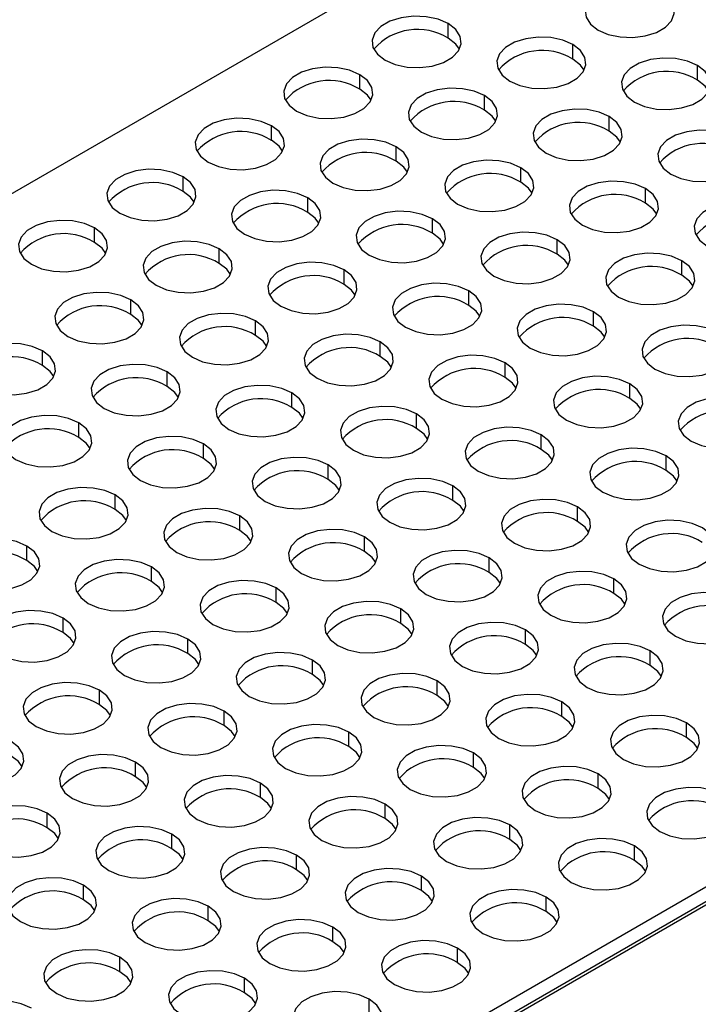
# Model space of a CAD drawing. Header units: millimetres. Extents: x 0 to 489, y 0 to 378.
# Tile 9 of 12: x 408 to 434, y 301 to 340. Entities that reach past the tile are written whole.
import ezdxf

# ---------------------------------------------------------------- set-up
doc = ezdxf.new("R2010")
doc.units = ezdxf.units.MM
doc.header["$LTSCALE"] = 1.75

msp = doc.modelspace()

# ---------------------------------------------------------------- linework, layer by layer
for p, q in [((356.033, 303.336), (433.682, 348.162)), ((424.339, 338.982), (424.339, 339.554)), ((429.227, 338.16), (429.227, 338.732)), ((420.874, 336.982), (420.874, 337.553)), ((434.115, 337.339), (434.115, 337.911)), ((425.762, 336.16), (425.762, 336.732)), ((430.65, 335.339), (430.65, 335.91)), ((417.41, 334.982), (417.41, 335.553)), ((422.297, 334.16), (422.297, 334.732)), ((427.185, 333.339), (427.185, 333.91)), ((413.945, 332.981), (413.945, 333.553)), ((432.073, 332.517), (432.073, 333.089)), ((418.833, 332.16), (418.833, 332.731)), ((423.721, 331.338), (423.721, 331.91)), ((410.48, 330.981), (410.48, 331.553)), ((428.608, 330.517), (428.608, 331.088)), ((415.368, 330.16), (415.368, 330.731)), ((433.496, 329.695), (433.496, 330.267)), ((420.256, 329.338), (420.256, 329.91)), ((425.144, 328.517), (425.144, 329.088)), ((411.903, 328.159), (411.903, 328.731)), ((416.791, 327.338), (416.791, 327.91)), ((430.031, 327.695), (430.031, 328.267)), ((421.679, 326.516), (421.679, 327.088)), ((393.156, 281.905), (470.805, 326.731)), ((408.438, 326.159), (408.438, 326.731)), ((393.156, 281.333), (470.805, 326.159)), ((470.991, 326.124), (393.156, 281.19)), ((426.567, 325.695), (426.567, 326.267)), ((413.326, 325.338), (413.326, 325.909)), ((431.455, 324.873), (431.455, 325.445)), ((418.214, 324.516), (418.214, 325.088)), ((423.102, 323.695), (423.102, 324.266)), ((409.861, 323.338), (409.861, 323.909)), ((427.99, 322.873), (427.99, 323.445)), ((414.749, 322.516), (414.749, 323.088)), ((432.878, 322.052), (432.878, 322.623)), ((419.637, 321.695), (419.637, 322.266)), ((424.525, 320.873), (424.525, 321.445)), ((411.284, 320.516), (411.284, 321.087)), ((429.413, 320.052), (429.413, 320.623)), ((416.172, 319.694), (416.172, 320.266)), ((421.06, 318.873), (421.06, 319.444)), ((407.819, 318.516), (407.819, 319.087)), ((412.707, 317.694), (412.707, 318.266)), ((425.948, 318.051), (425.948, 318.623)), ((430.836, 317.23), (430.836, 317.801)), ((417.595, 316.873), (417.595, 317.444)), ((422.483, 316.051), (422.483, 316.623)), ((409.243, 315.694), (409.243, 316.266)), ((427.371, 315.23), (427.371, 315.801)), ((414.13, 314.872), (414.13, 315.444)), ((432.259, 314.408), (432.259, 314.98)), ((419.018, 314.051), (419.018, 314.622)), ((423.906, 313.229), (423.906, 313.801)), ((410.666, 312.872), (410.666, 313.444)), ((428.794, 312.408), (428.794, 312.979)), ((415.553, 312.051), (415.553, 312.622)), ((433.682, 311.586), (433.682, 312.158)), ((420.441, 311.229), (420.441, 311.801)), ((425.329, 310.408), (425.329, 310.979)), ((412.089, 310.051), (412.089, 310.622)), ((430.217, 309.586), (430.217, 310.158)), ((416.977, 309.229), (416.977, 309.801)), ((408.624, 308.05), (408.624, 308.622)), ((421.864, 308.407), (421.864, 308.979)), ((426.752, 307.586), (426.752, 308.158)), ((413.512, 307.229), (413.512, 307.8)), ((431.64, 306.764), (431.64, 307.336)), ((418.4, 306.407), (418.4, 306.979)), ((423.287, 305.586), (423.287, 306.157)), ((410.047, 305.229), (410.047, 305.8)), ((428.175, 304.764), (428.175, 305.336)), ((414.935, 304.407), (414.935, 304.979)), ((419.823, 303.586), (419.823, 304.157)), ((424.71, 302.764), (424.71, 303.336)), ((411.47, 302.407), (411.47, 302.978)), ((416.358, 301.585), (416.358, 302.157)), ((421.246, 300.764), (421.246, 301.335))]:
    msp.add_line(p, q)
at = {"flags": 128}
for points in [[(432.692, 340.732), (432.293, 340.905), (431.827, 341.005), (431.33, 341.026), (430.843, 340.964), (430.406, 340.827), (430.054, 340.623), (429.815, 340.371), (429.709, 340.09), (429.745, 339.803), (429.919, 339.534), (430.217, 339.304)], [(430.217, 339.304), (430.616, 339.131), (431.083, 339.031), (431.579, 339.01), (432.066, 339.071), (432.503, 339.209), (432.855, 339.412), (433.094, 339.665), (433.2, 339.946), (433.165, 340.233), (432.99, 340.502), (432.692, 340.732)], [(424.339, 339.554), (423.94, 339.726), (423.474, 339.826), (422.977, 339.847), (422.49, 339.786), (422.053, 339.648), (421.701, 339.445), (421.462, 339.192), (421.356, 338.911), (421.392, 338.624), (421.566, 338.355), (421.864, 338.125)], [(421.864, 338.125), (422.263, 337.953), (422.73, 337.852), (423.227, 337.832), (423.713, 337.893), (424.151, 338.03), (424.503, 338.234), (424.741, 338.486), (424.847, 338.767), (424.812, 339.054), (424.638, 339.323), (424.339, 339.554)], [(424.78, 338.553), (424.638, 338.752), (424.339, 338.982)], [(429.227, 338.732), (428.828, 338.904), (428.362, 339.005), (427.865, 339.025), (427.378, 338.964), (426.941, 338.826), (426.589, 338.623), (426.35, 338.371), (426.244, 338.09), (426.28, 337.803), (426.454, 337.534), (426.752, 337.303)], [(426.752, 337.303), (427.151, 337.131), (427.618, 337.031), (428.115, 337.01), (428.601, 337.071), (429.038, 337.209), (429.391, 337.412), (429.629, 337.665), (429.735, 337.946), (429.7, 338.232), (429.526, 338.502), (429.227, 338.732)], [(429.668, 337.732), (429.526, 337.93), (429.227, 338.16)], [(434.115, 337.911), (433.716, 338.083), (433.25, 338.183), (432.753, 338.204), (432.266, 338.143), (431.829, 338.005), (431.477, 337.802), (431.238, 337.549), (431.132, 337.268), (431.168, 336.981), (431.342, 336.712), (431.64, 336.482)], [(420.874, 337.553), (420.476, 337.726), (420.009, 337.826), (419.512, 337.847), (419.025, 337.786), (418.588, 337.648), (418.236, 337.444), (417.997, 337.192), (417.891, 336.911), (417.927, 336.624), (418.101, 336.355), (418.4, 336.125)], [(418.4, 336.125), (418.798, 335.952), (419.265, 335.852), (419.762, 335.831), (420.249, 335.892), (420.686, 336.03), (421.038, 336.234), (421.277, 336.486), (421.383, 336.767), (421.347, 337.054), (421.173, 337.323), (420.874, 337.553)], [(431.64, 336.482), (432.039, 336.31), (432.506, 336.209), (433.002, 336.189), (433.489, 336.25), (433.926, 336.387), (434.279, 336.591), (434.517, 336.843), (434.623, 337.124), (434.588, 337.411), (434.414, 337.68), (434.115, 337.911)], [(434.556, 336.91), (434.414, 337.109), (434.115, 337.339)], [(421.316, 336.553), (421.173, 336.752), (420.874, 336.982)], [(425.762, 336.732), (425.364, 336.904), (424.897, 337.005), (424.4, 337.025), (423.913, 336.964), (423.476, 336.826), (423.124, 336.623), (422.885, 336.371), (422.779, 336.09), (422.815, 335.803), (422.989, 335.533), (423.287, 335.303)], [(423.287, 335.303), (423.686, 335.131), (424.153, 335.03), (424.65, 335.01), (425.136, 335.071), (425.574, 335.209), (425.926, 335.412), (426.165, 335.664), (426.27, 335.945), (426.235, 336.232), (426.061, 336.502), (425.762, 336.732)], [(426.203, 335.732), (426.061, 335.93), (425.762, 336.16)], [(430.65, 335.91), (430.251, 336.083), (429.785, 336.183), (429.288, 336.204), (428.801, 336.143), (428.364, 336.005), (428.012, 335.801), (427.773, 335.549), (427.667, 335.268), (427.703, 334.981), (427.877, 334.712), (428.175, 334.482)], [(417.41, 335.553), (417.011, 335.725), (416.544, 335.826), (416.047, 335.846), (415.561, 335.785), (415.123, 335.648), (414.771, 335.444), (414.533, 335.192), (414.427, 334.911), (414.462, 334.624), (414.636, 334.355), (414.935, 334.124)], [(428.175, 334.482), (428.574, 334.309), (429.041, 334.209), (429.538, 334.188), (430.024, 334.249), (430.461, 334.387), (430.814, 334.591), (431.052, 334.843), (431.158, 335.124), (431.123, 335.411), (430.949, 335.68), (430.65, 335.91)], [(414.935, 334.124), (415.333, 333.952), (415.8, 333.852), (416.297, 333.831), (416.784, 333.892), (417.221, 334.03), (417.573, 334.233), (417.812, 334.486), (417.918, 334.767), (417.882, 335.054), (417.708, 335.323), (417.41, 335.553)], [(431.091, 334.91), (430.949, 335.109), (430.65, 335.339)], [(435.538, 335.089), (435.139, 335.261), (434.673, 335.362), (434.176, 335.382), (433.689, 335.321), (433.252, 335.183), (432.9, 334.98), (432.661, 334.728), (432.555, 334.447), (432.591, 334.16), (432.765, 333.89), (433.063, 333.66)], [(417.851, 334.553), (417.708, 334.751), (417.41, 334.982)], [(422.297, 334.732), (421.899, 334.904), (421.432, 335.004), (420.935, 335.025), (420.448, 334.964), (420.011, 334.826), (419.659, 334.623), (419.42, 334.37), (419.315, 334.089), (419.35, 333.803), (419.524, 333.533), (419.823, 333.303)], [(433.063, 333.66), (433.462, 333.488), (433.929, 333.387), (434.425, 333.367), (434.912, 333.428), (435.349, 333.566), (435.702, 333.769), (435.94, 334.021), (436.046, 334.302), (436.011, 334.589), (435.837, 334.859), (435.538, 335.089)], [(419.823, 333.303), (420.221, 333.131), (420.688, 333.03), (421.185, 333.01), (421.672, 333.071), (422.109, 333.209), (422.461, 333.412), (422.7, 333.664), (422.806, 333.945), (422.77, 334.232), (422.596, 334.501), (422.297, 334.732)], [(422.739, 333.732), (422.596, 333.93), (422.297, 334.16)], [(427.185, 333.91), (426.787, 334.082), (426.32, 334.183), (425.823, 334.203), (425.336, 334.142), (424.899, 334.005), (424.547, 333.801), (424.308, 333.549), (424.202, 333.268), (424.238, 332.981), (424.412, 332.712), (424.71, 332.481)], [(413.945, 333.553), (413.546, 333.725), (413.079, 333.826), (412.583, 333.846), (412.096, 333.785), (411.659, 333.647), (411.306, 333.444), (411.068, 333.192), (410.962, 332.911), (410.997, 332.624), (411.171, 332.354), (411.47, 332.124)], [(424.71, 332.481), (425.109, 332.309), (425.576, 332.209), (426.073, 332.188), (426.559, 332.249), (426.997, 332.387), (427.349, 332.59), (427.588, 332.843), (427.693, 333.124), (427.658, 333.411), (427.484, 333.68), (427.185, 333.91)], [(411.47, 332.124), (411.869, 331.952), (412.335, 331.851), (412.832, 331.831), (413.319, 331.892), (413.756, 332.03), (414.108, 332.233), (414.347, 332.486), (414.453, 332.767), (414.417, 333.053), (414.243, 333.323), (413.945, 333.553)], [(427.626, 332.91), (427.484, 333.108), (427.185, 333.339)], [(432.073, 333.089), (431.674, 333.261), (431.208, 333.361), (430.711, 333.382), (430.224, 333.321), (429.787, 333.183), (429.435, 332.98), (429.196, 332.727), (429.09, 332.446), (429.126, 332.16), (429.3, 331.89), (429.598, 331.66)], [(414.386, 332.553), (414.243, 332.751), (413.945, 332.981)], [(418.833, 332.731), (418.434, 332.904), (417.967, 333.004), (417.47, 333.025), (416.984, 332.964), (416.546, 332.826), (416.194, 332.623), (415.956, 332.37), (415.85, 332.089), (415.885, 331.802), (416.059, 331.533), (416.358, 331.303)], [(429.598, 331.66), (429.997, 331.488), (430.464, 331.387), (430.961, 331.367), (431.447, 331.428), (431.885, 331.566), (432.237, 331.769), (432.475, 332.021), (432.581, 332.302), (432.546, 332.589), (432.372, 332.858), (432.073, 333.089)], [(416.358, 331.303), (416.757, 331.13), (417.223, 331.03), (417.72, 331.009), (418.207, 331.071), (418.644, 331.208), (418.996, 331.412), (419.235, 331.664), (419.341, 331.945), (419.305, 332.232), (419.131, 332.501), (418.833, 332.731)], [(436.961, 332.267), (436.562, 332.439), (436.096, 332.54), (435.599, 332.56), (435.112, 332.499), (434.675, 332.362), (434.323, 332.158), (434.084, 331.906), (433.978, 331.625), (434.014, 331.338), (434.188, 331.069), (434.486, 330.838)], [(419.274, 331.731), (419.131, 331.93), (418.833, 332.16)], [(423.721, 331.91), (423.322, 332.082), (422.855, 332.183), (422.358, 332.203), (421.872, 332.142), (421.434, 332.004), (421.082, 331.801), (420.843, 331.549), (420.738, 331.268), (420.773, 330.981), (420.947, 330.711), (421.246, 330.481)], [(432.514, 332.088), (432.372, 332.287), (432.073, 332.517)], [(410.48, 331.553), (410.081, 331.725), (409.615, 331.826), (409.118, 331.846), (408.631, 331.785), (408.194, 331.647), (407.842, 331.444), (407.603, 331.191), (407.497, 330.91), (407.533, 330.624), (407.707, 330.354), (408.005, 330.124)], [(421.246, 330.481), (421.644, 330.309), (422.111, 330.208), (422.608, 330.188), (423.095, 330.249), (423.532, 330.387), (423.884, 330.59), (424.123, 330.843), (424.229, 331.124), (424.193, 331.41), (424.019, 331.68), (423.721, 331.91)], [(408.005, 330.124), (408.404, 329.952), (408.871, 329.851), (409.367, 329.831), (409.854, 329.892), (410.291, 330.03), (410.643, 330.233), (410.882, 330.485), (410.988, 330.766), (410.953, 331.053), (410.778, 331.323), (410.48, 331.553)], [(428.608, 331.088), (428.21, 331.261), (427.743, 331.361), (427.246, 331.382), (426.759, 331.321), (426.322, 331.183), (425.97, 330.979), (425.731, 330.727), (425.625, 330.446), (425.661, 330.159), (425.835, 329.89), (426.134, 329.66)], [(410.921, 330.553), (410.778, 330.751), (410.48, 330.981)], [(415.368, 330.731), (414.969, 330.904), (414.502, 331.004), (414.006, 331.025), (413.519, 330.963), (413.082, 330.826), (412.729, 330.622), (412.491, 330.37), (412.385, 330.089), (412.42, 329.802), (412.594, 329.533), (412.893, 329.303)], [(424.162, 330.91), (424.019, 331.108), (423.721, 331.338)], [(426.134, 329.66), (426.532, 329.487), (426.999, 329.387), (427.496, 329.366), (427.983, 329.428), (428.42, 329.565), (428.772, 329.769), (429.011, 330.021), (429.117, 330.302), (429.081, 330.589), (428.907, 330.858), (428.608, 331.088)], [(412.893, 329.303), (413.292, 329.13), (413.758, 329.03), (414.255, 329.009), (414.742, 329.07), (415.179, 329.208), (415.531, 329.411), (415.77, 329.664), (415.876, 329.945), (415.84, 330.232), (415.666, 330.501), (415.368, 330.731)], [(429.049, 330.088), (428.907, 330.287), (428.608, 330.517)], [(433.496, 330.267), (433.098, 330.439), (432.631, 330.54), (432.134, 330.56), (431.647, 330.499), (431.21, 330.361), (430.858, 330.158), (430.619, 329.906), (430.513, 329.625), (430.549, 329.338), (430.723, 329.068), (431.021, 328.838)], [(431.021, 328.838), (431.42, 328.666), (431.887, 328.565), (432.384, 328.545), (432.87, 328.606), (433.308, 328.744), (433.66, 328.947), (433.899, 329.2), (434.004, 329.48), (433.969, 329.767), (433.795, 330.037), (433.496, 330.267)], [(415.809, 329.731), (415.666, 329.929), (415.368, 330.16)], [(420.256, 329.91), (419.857, 330.082), (419.39, 330.183), (418.893, 330.203), (418.407, 330.142), (417.97, 330.004), (417.617, 329.801), (417.379, 329.548), (417.273, 329.267), (417.308, 328.981), (417.482, 328.711), (417.781, 328.481)], [(417.781, 328.481), (418.18, 328.309), (418.646, 328.208), (419.143, 328.188), (419.63, 328.249), (420.067, 328.387), (420.419, 328.59), (420.658, 328.842), (420.764, 329.123), (420.728, 329.41), (420.554, 329.68), (420.256, 329.91)], [(433.937, 329.267), (433.795, 329.465), (433.496, 329.695)], [(420.697, 328.91), (420.554, 329.108), (420.256, 329.338)], [(425.144, 329.088), (424.745, 329.261), (424.278, 329.361), (423.781, 329.382), (423.295, 329.32), (422.857, 329.183), (422.505, 328.979), (422.266, 328.727), (422.161, 328.446), (422.196, 328.159), (422.37, 327.89), (422.669, 327.66)], [(422.669, 327.66), (423.067, 327.487), (423.534, 327.387), (424.031, 327.366), (424.518, 327.427), (424.955, 327.565), (425.307, 327.768), (425.546, 328.021), (425.652, 328.302), (425.616, 328.589), (425.442, 328.858), (425.144, 329.088)], [(411.903, 328.731), (411.504, 328.903), (411.038, 329.004), (410.541, 329.024), (410.054, 328.963), (409.617, 328.825), (409.265, 328.622), (409.026, 328.37), (408.92, 328.089), (408.956, 327.802), (409.13, 327.533), (409.428, 327.302)], [(409.428, 327.302), (409.827, 327.13), (410.294, 327.03), (410.79, 327.009), (411.277, 327.07), (411.714, 327.208), (412.067, 327.411), (412.305, 327.664), (412.411, 327.945), (412.376, 328.231), (412.202, 328.501), (411.903, 328.731)], [(425.585, 328.088), (425.442, 328.286), (425.144, 328.517)], [(430.031, 328.267), (429.633, 328.439), (429.166, 328.54), (428.669, 328.56), (428.182, 328.499), (427.745, 328.361), (427.393, 328.158), (427.154, 327.905), (427.048, 327.624), (427.084, 327.338), (427.258, 327.068), (427.557, 326.838)], [(412.344, 327.731), (412.202, 327.929), (411.903, 328.159)], [(416.791, 327.91), (416.392, 328.082), (415.925, 328.182), (415.429, 328.203), (414.942, 328.142), (414.505, 328.004), (414.153, 327.801), (413.914, 327.548), (413.808, 327.267), (413.843, 326.98), (414.018, 326.711), (414.316, 326.481)], [(414.316, 326.481), (414.715, 326.309), (415.181, 326.208), (415.678, 326.188), (416.165, 326.249), (416.602, 326.386), (416.954, 326.59), (417.193, 326.842), (417.299, 327.123), (417.263, 327.41), (417.089, 327.679), (416.791, 327.91)], [(427.557, 326.838), (427.955, 326.666), (428.422, 326.565), (428.919, 326.545), (429.406, 326.606), (429.843, 326.744), (430.195, 326.947), (430.434, 327.199), (430.54, 327.48), (430.504, 327.767), (430.33, 328.037), (430.031, 328.267)], [(430.473, 327.267), (430.33, 327.465), (430.031, 327.695)], [(434.919, 327.445), (434.521, 327.618), (434.054, 327.718), (433.557, 327.739), (433.07, 327.677), (432.633, 327.54), (432.281, 327.336), (432.042, 327.084), (431.936, 326.803), (431.972, 326.516), (432.146, 326.247), (432.444, 326.016)], [(417.232, 326.909), (417.089, 327.108), (416.791, 327.338)], [(421.679, 327.088), (421.28, 327.26), (420.813, 327.361), (420.316, 327.381), (419.83, 327.32), (419.393, 327.182), (419.04, 326.979), (418.802, 326.727), (418.696, 326.446), (418.731, 326.159), (418.905, 325.89), (419.204, 325.659)], [(432.444, 326.016), (432.843, 325.844), (433.31, 325.744), (433.807, 325.723), (434.293, 325.784), (434.731, 325.922), (435.083, 326.125), (435.322, 326.378), (435.427, 326.659), (435.392, 326.946), (435.218, 327.215), (434.919, 327.445)], [(408.438, 326.731), (408.039, 326.903), (407.573, 327.004), (407.076, 327.024), (406.589, 326.963), (406.152, 326.825), (405.8, 326.622), (405.561, 326.37), (405.455, 326.089), (405.491, 325.802), (405.665, 325.532), (405.963, 325.302)], [(419.204, 325.659), (419.603, 325.487), (420.069, 325.387), (420.566, 325.366), (421.053, 325.427), (421.49, 325.565), (421.842, 325.768), (422.081, 326.021), (422.187, 326.302), (422.151, 326.588), (421.977, 326.858), (421.679, 327.088)], [(405.963, 325.302), (406.362, 325.13), (406.829, 325.029), (407.326, 325.009), (407.812, 325.07), (408.249, 325.208), (408.602, 325.411), (408.84, 325.663), (408.946, 325.944), (408.911, 326.231), (408.737, 326.501), (408.438, 326.731)], [(422.12, 326.088), (421.977, 326.286), (421.679, 326.516)], [(426.567, 326.267), (426.168, 326.439), (425.701, 326.539), (425.204, 326.56), (424.718, 326.499), (424.28, 326.361), (423.928, 326.158), (423.69, 325.905), (423.584, 325.624), (423.619, 325.337), (423.793, 325.068), (424.092, 324.838)], [(408.879, 325.731), (408.737, 325.929), (408.438, 326.159)], [(413.326, 325.909), (412.927, 326.082), (412.461, 326.182), (411.964, 326.203), (411.477, 326.142), (411.04, 326.004), (410.688, 325.8), (410.449, 325.548), (410.343, 325.267), (410.379, 324.98), (410.553, 324.711), (410.851, 324.481)], [(424.092, 324.838), (424.491, 324.665), (424.957, 324.565), (425.454, 324.544), (425.941, 324.606), (426.378, 324.743), (426.73, 324.947), (426.969, 325.199), (427.075, 325.48), (427.039, 325.767), (426.865, 326.036), (426.567, 326.267)], [(410.851, 324.481), (411.25, 324.308), (411.717, 324.208), (412.213, 324.187), (412.7, 324.248), (413.137, 324.386), (413.49, 324.59), (413.728, 324.842), (413.834, 325.123), (413.799, 325.41), (413.625, 325.679), (413.326, 325.909)], [(427.008, 325.266), (426.865, 325.465), (426.567, 325.695)], [(431.455, 325.445), (431.056, 325.617), (430.589, 325.718), (430.092, 325.738), (429.606, 325.677), (429.168, 325.539), (428.816, 325.336), (428.577, 325.084), (428.472, 324.803), (428.507, 324.516), (428.681, 324.246), (428.98, 324.016)], [(413.767, 324.909), (413.625, 325.108), (413.326, 325.338)], [(418.214, 325.088), (417.815, 325.26), (417.348, 325.361), (416.852, 325.381), (416.365, 325.32), (415.928, 325.182), (415.576, 324.979), (415.337, 324.727), (415.231, 324.446), (415.266, 324.159), (415.441, 323.889), (415.739, 323.659)], [(428.98, 324.016), (429.378, 323.844), (429.845, 323.743), (430.342, 323.723), (430.829, 323.784), (431.266, 323.922), (431.618, 324.125), (431.857, 324.378), (431.963, 324.659), (431.927, 324.945), (431.753, 325.215), (431.455, 325.445)], [(415.739, 323.659), (416.138, 323.487), (416.605, 323.386), (417.101, 323.366), (417.588, 323.427), (418.025, 323.565), (418.377, 323.768), (418.616, 324.02), (418.722, 324.301), (418.687, 324.588), (418.512, 324.858), (418.214, 325.088)], [(431.896, 324.445), (431.753, 324.643), (431.455, 324.873)], [(436.342, 324.623), (435.944, 324.796), (435.477, 324.896), (434.98, 324.917), (434.493, 324.856), (434.056, 324.718), (433.704, 324.515), (433.465, 324.262), (433.359, 323.981), (433.395, 323.694), (433.569, 323.425), (433.868, 323.195)], [(418.655, 324.088), (418.512, 324.286), (418.214, 324.516)], [(423.102, 324.266), (422.703, 324.439), (422.236, 324.539), (421.74, 324.56), (421.253, 324.499), (420.816, 324.361), (420.463, 324.157), (420.225, 323.905), (420.119, 323.624), (420.154, 323.337), (420.328, 323.068), (420.627, 322.838)], [(433.868, 323.195), (434.266, 323.022), (434.733, 322.922), (435.23, 322.901), (435.717, 322.963), (436.154, 323.1), (436.506, 323.304), (436.745, 323.556), (436.85, 323.837), (436.815, 324.124), (436.641, 324.393), (436.342, 324.623)], [(409.861, 323.909), (409.462, 324.081), (408.996, 324.182), (408.499, 324.202), (408.012, 324.141), (407.575, 324.004), (407.223, 323.8), (406.984, 323.548), (406.878, 323.267), (406.914, 322.98), (407.088, 322.711), (407.386, 322.48)], [(420.627, 322.838), (421.026, 322.665), (421.492, 322.565), (421.989, 322.544), (422.476, 322.605), (422.913, 322.743), (423.265, 322.947), (423.504, 323.199), (423.61, 323.48), (423.574, 323.767), (423.4, 324.036), (423.102, 324.266)], [(407.386, 322.48), (407.785, 322.308), (408.252, 322.208), (408.749, 322.187), (409.235, 322.248), (409.673, 322.386), (410.025, 322.589), (410.263, 322.842), (410.369, 323.123), (410.334, 323.41), (410.16, 323.679), (409.861, 323.909)], [(423.543, 323.266), (423.4, 323.465), (423.102, 323.695)], [(427.99, 323.445), (427.591, 323.617), (427.124, 323.718), (426.627, 323.738), (426.141, 323.677), (425.704, 323.539), (425.351, 323.336), (425.113, 323.084), (425.007, 322.803), (425.042, 322.516), (425.216, 322.246), (425.515, 322.016)], [(410.302, 322.909), (410.16, 323.107), (409.861, 323.338)], [(414.749, 323.088), (414.35, 323.26), (413.884, 323.36), (413.387, 323.381), (412.9, 323.32), (412.463, 323.182), (412.111, 322.979), (411.872, 322.726), (411.766, 322.445), (411.802, 322.159), (411.976, 321.889), (412.274, 321.659)], [(425.515, 322.016), (425.914, 321.844), (426.38, 321.743), (426.877, 321.723), (427.364, 321.784), (427.801, 321.922), (428.153, 322.125), (428.392, 322.377), (428.498, 322.658), (428.462, 322.945), (428.288, 323.215), (427.99, 323.445)], [(412.274, 321.659), (412.673, 321.487), (413.14, 321.386), (413.637, 321.366), (414.123, 321.427), (414.56, 321.565), (414.913, 321.768), (415.151, 322.02), (415.257, 322.301), (415.222, 322.588), (415.048, 322.857), (414.749, 323.088)], [(432.878, 322.623), (432.479, 322.796), (432.012, 322.896), (431.515, 322.917), (431.029, 322.855), (430.591, 322.718), (430.239, 322.514), (430, 322.262), (429.895, 321.981), (429.93, 321.694), (430.104, 321.425), (430.403, 321.195)], [(415.19, 322.087), (415.048, 322.286), (414.749, 322.516)], [(419.637, 322.266), (419.238, 322.438), (418.772, 322.539), (418.275, 322.559), (417.788, 322.498), (417.351, 322.361), (416.999, 322.157), (416.76, 321.905), (416.654, 321.624), (416.69, 321.337), (416.864, 321.068), (417.162, 320.837)], [(428.431, 322.445), (428.288, 322.643), (427.99, 322.873)], [(430.403, 321.195), (430.801, 321.022), (431.268, 320.922), (431.765, 320.901), (432.252, 320.962), (432.689, 321.1), (433.041, 321.304), (433.28, 321.556), (433.386, 321.837), (433.35, 322.124), (433.176, 322.393), (432.878, 322.623)], [(417.162, 320.837), (417.561, 320.665), (418.028, 320.565), (418.524, 320.544), (419.011, 320.605), (419.448, 320.743), (419.801, 320.946), (420.039, 321.199), (420.145, 321.48), (420.11, 321.767), (419.935, 322.036), (419.637, 322.266)], [(424.525, 321.445), (424.126, 321.617), (423.659, 321.717), (423.163, 321.738), (422.676, 321.677), (422.239, 321.539), (421.886, 321.336), (421.648, 321.083), (421.542, 320.802), (421.577, 320.516), (421.751, 320.246), (422.05, 320.016)], [(433.319, 321.623), (433.176, 321.822), (432.878, 322.052)], [(411.284, 321.087), (410.886, 321.26), (410.419, 321.36), (409.922, 321.381), (409.435, 321.32), (408.998, 321.182), (408.646, 320.978), (408.407, 320.726), (408.301, 320.445), (408.337, 320.158), (408.511, 319.889), (408.809, 319.659)], [(420.078, 321.266), (419.935, 321.464), (419.637, 321.695)], [(422.05, 320.016), (422.449, 319.844), (422.915, 319.743), (423.412, 319.723), (423.899, 319.784), (424.336, 319.922), (424.688, 320.125), (424.927, 320.377), (425.033, 320.658), (424.997, 320.945), (424.823, 321.214), (424.525, 321.445)], [(408.809, 319.659), (409.208, 319.486), (409.675, 319.386), (410.172, 319.365), (410.658, 319.427), (411.096, 319.564), (411.448, 319.768), (411.687, 320.02), (411.792, 320.301), (411.757, 320.588), (411.583, 320.857), (411.284, 321.087)], [(424.966, 320.444), (424.823, 320.643), (424.525, 320.873)], [(429.413, 320.623), (429.014, 320.795), (428.547, 320.896), (428.05, 320.916), (427.564, 320.855), (427.127, 320.717), (426.774, 320.514), (426.536, 320.262), (426.43, 319.981), (426.465, 319.694), (426.639, 319.425), (426.938, 319.194)], [(426.938, 319.194), (427.337, 319.022), (427.803, 318.922), (428.3, 318.901), (428.787, 318.962), (429.224, 319.1), (429.576, 319.303), (429.815, 319.556), (429.921, 319.837), (429.885, 320.123), (429.711, 320.393), (429.413, 320.623)], [(411.725, 320.087), (411.583, 320.286), (411.284, 320.516)], [(416.172, 320.266), (415.773, 320.438), (415.307, 320.539), (414.81, 320.559), (414.323, 320.498), (413.886, 320.36), (413.534, 320.157), (413.295, 319.905), (413.189, 319.624), (413.225, 319.337), (413.399, 319.067), (413.697, 318.837)], [(413.697, 318.837), (414.096, 318.665), (414.563, 318.564), (415.06, 318.544), (415.546, 318.605), (415.983, 318.743), (416.336, 318.946), (416.574, 319.199), (416.68, 319.479), (416.645, 319.766), (416.471, 320.036), (416.172, 320.266)], [(429.854, 319.623), (429.711, 319.821), (429.413, 320.052)], [(434.301, 319.802), (433.902, 319.974), (433.435, 320.074), (432.938, 320.095), (432.452, 320.034), (432.014, 319.896), (431.662, 319.693), (431.424, 319.44), (431.318, 319.159), (431.353, 318.872), (431.527, 318.603), (431.826, 318.373)], [(431.826, 318.373), (432.224, 318.201), (432.691, 318.1), (433.188, 318.08), (433.675, 318.141), (434.112, 318.278), (434.464, 318.482), (434.703, 318.734), (434.809, 319.015), (434.773, 319.302), (434.599, 319.571), (434.301, 319.802)], [(416.613, 319.266), (416.471, 319.464), (416.172, 319.694)], [(421.06, 319.444), (420.661, 319.617), (420.195, 319.717), (419.698, 319.738), (419.211, 319.677), (418.774, 319.539), (418.422, 319.335), (418.183, 319.083), (418.077, 318.802), (418.113, 318.515), (418.287, 318.246), (418.585, 318.016)], [(418.585, 318.016), (418.984, 317.843), (419.451, 317.743), (419.947, 317.722), (420.434, 317.783), (420.871, 317.921), (421.224, 318.125), (421.462, 318.377), (421.568, 318.658), (421.533, 318.945), (421.359, 319.214), (421.06, 319.444)], [(407.819, 319.087), (407.421, 319.26), (406.954, 319.36), (406.457, 319.381), (405.97, 319.319), (405.533, 319.182), (405.181, 318.978), (404.942, 318.726), (404.836, 318.445), (404.872, 318.158), (405.046, 317.889), (405.345, 317.659)], [(405.345, 317.659), (405.743, 317.486), (406.21, 317.386), (406.707, 317.365), (407.194, 317.426), (407.631, 317.564), (407.983, 317.767), (408.222, 318.02), (408.328, 318.301), (408.292, 318.588), (408.118, 318.857), (407.819, 319.087)], [(421.501, 318.444), (421.359, 318.643), (421.06, 318.873)], [(425.948, 318.623), (425.549, 318.795), (425.082, 318.896), (424.586, 318.916), (424.099, 318.855), (423.662, 318.717), (423.31, 318.514), (423.071, 318.262), (422.965, 317.981), (423, 317.694), (423.175, 317.424), (423.473, 317.194)], [(408.261, 318.087), (408.118, 318.285), (407.819, 318.516)], [(412.707, 318.266), (412.309, 318.438), (411.842, 318.539), (411.345, 318.559), (410.858, 318.498), (410.421, 318.36), (410.069, 318.157), (409.83, 317.904), (409.724, 317.623), (409.76, 317.337), (409.934, 317.067), (410.232, 316.837)], [(410.232, 316.837), (410.631, 316.665), (411.098, 316.564), (411.595, 316.544), (412.081, 316.605), (412.519, 316.743), (412.871, 316.946), (413.11, 317.198), (413.215, 317.479), (413.18, 317.766), (413.006, 318.036), (412.707, 318.266)], [(423.473, 317.194), (423.872, 317.022), (424.338, 316.921), (424.835, 316.901), (425.322, 316.962), (425.759, 317.1), (426.111, 317.303), (426.35, 317.555), (426.456, 317.836), (426.42, 318.123), (426.246, 318.393), (425.948, 318.623)], [(426.389, 317.623), (426.246, 317.821), (425.948, 318.051)], [(430.836, 317.801), (430.437, 317.974), (429.97, 318.074), (429.474, 318.095), (428.987, 318.034), (428.55, 317.896), (428.197, 317.692), (427.959, 317.44), (427.853, 317.159), (427.888, 316.872), (428.062, 316.603), (428.361, 316.373)], [(413.148, 317.266), (413.006, 317.464), (412.707, 317.694)], [(417.595, 317.444), (417.196, 317.617), (416.73, 317.717), (416.233, 317.738), (415.746, 317.676), (415.309, 317.539), (414.957, 317.335), (414.718, 317.083), (414.612, 316.802), (414.648, 316.515), (414.822, 316.246), (415.12, 316.015)], [(428.361, 316.373), (428.76, 316.2), (429.226, 316.1), (429.723, 316.079), (430.21, 316.14), (430.647, 316.278), (430.999, 316.482), (431.238, 316.734), (431.344, 317.015), (431.308, 317.302), (431.134, 317.571), (430.836, 317.801)], [(415.12, 316.015), (415.519, 315.843), (415.986, 315.743), (416.483, 315.722), (416.969, 315.783), (417.407, 315.921), (417.759, 316.124), (417.997, 316.377), (418.103, 316.658), (418.068, 316.945), (417.894, 317.214), (417.595, 317.444)], [(431.277, 316.801), (431.134, 317), (430.836, 317.23)], [(435.724, 316.98), (435.325, 317.152), (434.858, 317.253), (434.361, 317.273), (433.875, 317.212), (433.437, 317.074), (433.085, 316.871), (432.847, 316.619), (432.741, 316.338), (432.776, 316.051), (432.95, 315.781), (433.249, 315.551)], [(418.036, 316.444), (417.894, 316.642), (417.595, 316.873)], [(422.483, 316.623), (422.084, 316.795), (421.618, 316.896), (421.121, 316.916), (420.634, 316.855), (420.197, 316.717), (419.845, 316.514), (419.606, 316.261), (419.5, 315.98), (419.536, 315.694), (419.71, 315.424), (420.008, 315.194)], [(433.249, 315.551), (433.648, 315.379), (434.114, 315.278), (434.611, 315.258), (435.098, 315.319), (435.535, 315.457), (435.887, 315.66), (436.126, 315.912), (436.232, 316.193), (436.196, 316.48), (436.022, 316.75), (435.724, 316.98)], [(409.243, 316.266), (408.844, 316.438), (408.377, 316.538), (407.88, 316.559), (407.394, 316.498), (406.956, 316.36), (406.604, 316.157), (406.365, 315.904), (406.26, 315.623), (406.295, 315.336), (406.469, 315.067), (406.768, 314.837)], [(420.008, 315.194), (420.407, 315.022), (420.874, 314.921), (421.371, 314.901), (421.857, 314.962), (422.294, 315.1), (422.647, 315.303), (422.885, 315.555), (422.991, 315.836), (422.956, 316.123), (422.782, 316.393), (422.483, 316.623)], [(406.768, 314.837), (407.166, 314.664), (407.633, 314.564), (408.13, 314.543), (408.617, 314.605), (409.054, 314.742), (409.406, 314.946), (409.645, 315.198), (409.751, 315.479), (409.715, 315.766), (409.541, 316.035), (409.243, 316.266)], [(422.924, 315.623), (422.782, 315.821), (422.483, 316.051)], [(427.371, 315.801), (426.972, 315.974), (426.506, 316.074), (426.009, 316.095), (425.522, 316.033), (425.085, 315.896), (424.733, 315.692), (424.494, 315.44), (424.388, 315.159), (424.424, 314.872), (424.598, 314.603), (424.896, 314.372)], [(409.684, 315.265), (409.541, 315.464), (409.243, 315.694)], [(414.13, 315.444), (413.732, 315.616), (413.265, 315.717), (412.768, 315.737), (412.281, 315.676), (411.844, 315.538), (411.492, 315.335), (411.253, 315.083), (411.147, 314.802), (411.183, 314.515), (411.357, 314.245), (411.656, 314.015)], [(424.896, 314.372), (425.295, 314.2), (425.762, 314.1), (426.258, 314.079), (426.745, 314.14), (427.182, 314.278), (427.534, 314.481), (427.773, 314.734), (427.879, 315.015), (427.844, 315.302), (427.669, 315.571), (427.371, 315.801)], [(411.656, 314.015), (412.054, 313.843), (412.521, 313.742), (413.018, 313.722), (413.505, 313.783), (413.942, 313.921), (414.294, 314.124), (414.533, 314.377), (414.639, 314.658), (414.603, 314.944), (414.429, 315.214), (414.13, 315.444)], [(427.812, 314.801), (427.669, 314.999), (427.371, 315.23)], [(432.259, 314.98), (431.86, 315.152), (431.393, 315.252), (430.897, 315.273), (430.41, 315.212), (429.973, 315.074), (429.62, 314.871), (429.382, 314.618), (429.276, 314.337), (429.311, 314.051), (429.485, 313.781), (429.784, 313.551)], [(414.571, 314.444), (414.429, 314.642), (414.13, 314.872)], [(419.018, 314.622), (418.62, 314.795), (418.153, 314.895), (417.656, 314.916), (417.169, 314.855), (416.732, 314.717), (416.38, 314.514), (416.141, 314.261), (416.035, 313.98), (416.071, 313.693), (416.245, 313.424), (416.543, 313.194)], [(429.784, 313.551), (430.183, 313.379), (430.649, 313.278), (431.146, 313.258), (431.633, 313.319), (432.07, 313.457), (432.422, 313.66), (432.661, 313.912), (432.767, 314.193), (432.731, 314.48), (432.557, 314.749), (432.259, 314.98)], [(416.543, 313.194), (416.942, 313.021), (417.409, 312.921), (417.906, 312.9), (418.392, 312.962), (418.83, 313.099), (419.182, 313.303), (419.42, 313.555), (419.526, 313.836), (419.491, 314.123), (419.317, 314.392), (419.018, 314.622)], [(432.7, 313.98), (432.557, 314.178), (432.259, 314.408)], [(419.459, 313.622), (419.317, 313.821), (419.018, 314.051)], [(423.906, 313.801), (423.507, 313.973), (423.041, 314.074), (422.544, 314.094), (422.057, 314.033), (421.62, 313.895), (421.268, 313.692), (421.029, 313.44), (420.923, 313.159), (420.959, 312.872), (421.133, 312.602), (421.431, 312.372)], [(410.666, 313.444), (410.267, 313.616), (409.8, 313.717), (409.303, 313.737), (408.817, 313.676), (408.379, 313.538), (408.027, 313.335), (407.788, 313.083), (407.683, 312.802), (407.718, 312.515), (407.892, 312.245), (408.191, 312.015)], [(421.431, 312.372), (421.83, 312.2), (422.297, 312.099), (422.794, 312.079), (423.28, 312.14), (423.717, 312.278), (424.07, 312.481), (424.308, 312.734), (424.414, 313.015), (424.379, 313.301), (424.205, 313.571), (423.906, 313.801)], [(408.191, 312.015), (408.589, 311.843), (409.056, 311.742), (409.553, 311.722), (410.04, 311.783), (410.477, 311.921), (410.829, 312.124), (411.068, 312.376), (411.174, 312.657), (411.138, 312.944), (410.964, 313.214), (410.666, 313.444)], [(428.794, 312.979), (428.395, 313.152), (427.929, 313.252), (427.432, 313.273), (426.945, 313.212), (426.508, 313.074), (426.156, 312.871), (425.917, 312.618), (425.811, 312.337), (425.847, 312.05), (426.021, 311.781), (426.319, 311.551)], [(411.107, 312.444), (410.964, 312.642), (410.666, 312.872)], [(415.553, 312.622), (415.155, 312.795), (414.688, 312.895), (414.191, 312.916), (413.704, 312.854), (413.267, 312.717), (412.915, 312.513), (412.676, 312.261), (412.57, 311.98), (412.606, 311.693), (412.78, 311.424), (413.079, 311.194)], [(424.347, 312.801), (424.205, 312.999), (423.906, 313.229)], [(426.319, 311.551), (426.718, 311.378), (427.185, 311.278), (427.681, 311.257), (428.168, 311.319), (428.605, 311.456), (428.958, 311.66), (429.196, 311.912), (429.302, 312.193), (429.267, 312.48), (429.093, 312.749), (428.794, 312.979)], [(413.079, 311.194), (413.477, 311.021), (413.944, 310.921), (414.441, 310.9), (414.928, 310.961), (415.365, 311.099), (415.717, 311.303), (415.956, 311.555), (416.062, 311.836), (416.026, 312.123), (415.852, 312.392), (415.553, 312.622)], [(420.441, 311.801), (420.043, 311.973), (419.576, 312.074), (419.079, 312.094), (418.592, 312.033), (418.155, 311.895), (417.803, 311.692), (417.564, 311.439), (417.458, 311.159), (417.494, 310.872), (417.668, 310.602), (417.966, 310.372)], [(429.235, 311.979), (429.093, 312.178), (428.794, 312.408)], [(433.682, 312.158), (433.283, 312.33), (432.816, 312.431), (432.32, 312.451), (431.833, 312.39), (431.396, 312.252), (431.044, 312.049), (430.805, 311.797), (430.699, 311.516), (430.734, 311.229), (430.909, 310.959), (431.207, 310.729)], [(431.207, 310.729), (431.606, 310.557), (432.072, 310.456), (432.569, 310.436), (433.056, 310.497), (433.493, 310.635), (433.845, 310.838), (434.084, 311.091), (434.19, 311.372), (434.154, 311.658), (433.98, 311.928), (433.682, 312.158)], [(415.995, 311.622), (415.852, 311.821), (415.553, 312.051)], [(417.966, 310.372), (418.365, 310.2), (418.832, 310.099), (419.329, 310.079), (419.815, 310.14), (420.253, 310.278), (420.605, 310.481), (420.844, 310.733), (420.949, 311.014), (420.914, 311.301), (420.74, 311.571), (420.441, 311.801)], [(404.726, 310.015), (405.125, 309.843), (405.591, 309.742), (406.088, 309.722), (406.575, 309.783), (407.012, 309.921), (407.364, 310.124), (407.603, 310.376), (407.709, 310.657), (407.673, 310.944), (407.499, 311.213), (407.201, 311.444)], [(434.123, 311.158), (433.98, 311.356), (433.682, 311.586)], [(420.882, 310.801), (420.74, 310.999), (420.441, 311.229)], [(425.329, 310.979), (424.93, 311.152), (424.464, 311.252), (423.967, 311.273), (423.48, 311.211), (423.043, 311.074), (422.691, 310.87), (422.452, 310.618), (422.346, 310.337), (422.382, 310.05), (422.556, 309.781), (422.854, 309.551)], [(422.854, 309.551), (423.253, 309.378), (423.72, 309.278), (424.217, 309.257), (424.703, 309.318), (425.14, 309.456), (425.493, 309.659), (425.731, 309.912), (425.837, 310.193), (425.802, 310.48), (425.628, 310.749), (425.329, 310.979)], [(407.642, 310.443), (407.499, 310.642), (407.201, 310.872)], [(412.089, 310.622), (411.69, 310.794), (411.223, 310.895), (410.726, 310.915), (410.24, 310.854), (409.802, 310.716), (409.45, 310.513), (409.212, 310.261), (409.106, 309.98), (409.141, 309.693), (409.315, 309.424), (409.614, 309.193)], [(409.614, 309.193), (410.013, 309.021), (410.479, 308.921), (410.976, 308.9), (411.463, 308.961), (411.9, 309.099), (412.252, 309.302), (412.491, 309.555), (412.597, 309.836), (412.561, 310.122), (412.387, 310.392), (412.089, 310.622)], [(425.77, 309.979), (425.628, 310.178), (425.329, 310.408)], [(430.217, 310.158), (429.818, 310.33), (429.352, 310.431), (428.855, 310.451), (428.368, 310.39), (427.931, 310.252), (427.579, 310.049), (427.34, 309.796), (427.234, 309.515), (427.27, 309.229), (427.444, 308.959), (427.742, 308.729)], [(427.742, 308.729), (428.141, 308.557), (428.608, 308.456), (429.104, 308.436), (429.591, 308.497), (430.028, 308.635), (430.381, 308.838), (430.619, 309.09), (430.725, 309.371), (430.69, 309.658), (430.516, 309.928), (430.217, 310.158)], [(412.53, 309.622), (412.387, 309.82), (412.089, 310.051)], [(416.977, 309.801), (416.578, 309.973), (416.111, 310.073), (415.614, 310.094), (415.128, 310.033), (414.69, 309.895), (414.338, 309.692), (414.099, 309.439), (413.994, 309.158), (414.029, 308.871), (414.203, 308.602), (414.502, 308.372)], [(414.502, 308.372), (414.9, 308.2), (415.367, 308.099), (415.864, 308.079), (416.351, 308.14), (416.788, 308.277), (417.14, 308.481), (417.379, 308.733), (417.485, 309.014), (417.449, 309.301), (417.275, 309.57), (416.977, 309.801)], [(430.658, 309.158), (430.516, 309.356), (430.217, 309.586)], [(435.105, 309.336), (434.706, 309.509), (434.24, 309.609), (433.743, 309.63), (433.256, 309.568), (432.819, 309.431), (432.467, 309.227), (432.228, 308.975), (432.122, 308.694), (432.158, 308.407), (432.332, 308.138), (432.63, 307.908)], [(417.418, 308.8), (417.275, 308.999), (416.977, 309.229)], [(421.864, 308.979), (421.466, 309.151), (420.999, 309.252), (420.502, 309.272), (420.015, 309.211), (419.578, 309.073), (419.226, 308.87), (418.987, 308.618), (418.881, 308.337), (418.917, 308.05), (419.091, 307.781), (419.39, 307.55)], [(432.63, 307.908), (433.029, 307.735), (433.496, 307.635), (433.992, 307.614), (434.479, 307.675), (434.916, 307.813), (435.268, 308.016), (435.507, 308.269), (435.613, 308.55), (435.578, 308.837), (435.403, 309.106), (435.105, 309.336)], [(408.624, 308.622), (408.225, 308.794), (407.758, 308.895), (407.262, 308.915), (406.775, 308.854), (406.338, 308.716), (405.985, 308.513), (405.747, 308.261), (405.641, 307.98), (405.676, 307.693), (405.85, 307.423), (406.149, 307.193)], [(406.149, 307.193), (406.548, 307.021), (407.014, 306.92), (407.511, 306.9), (407.998, 306.961), (408.435, 307.099), (408.787, 307.302), (409.026, 307.554), (409.132, 307.835), (409.096, 308.122), (408.922, 308.392), (408.624, 308.622)], [(419.39, 307.55), (419.788, 307.378), (420.255, 307.278), (420.752, 307.257), (421.239, 307.318), (421.676, 307.456), (422.028, 307.659), (422.267, 307.912), (422.372, 308.193), (422.337, 308.479), (422.163, 308.749), (421.864, 308.979)], [(422.305, 307.979), (422.163, 308.177), (421.864, 308.407)], [(426.752, 308.158), (426.354, 308.33), (425.887, 308.43), (425.39, 308.451), (424.903, 308.39), (424.466, 308.252), (424.114, 308.049), (423.875, 307.796), (423.769, 307.515), (423.805, 307.228), (423.979, 306.959), (424.277, 306.729)], [(409.065, 307.622), (408.922, 307.82), (408.624, 308.05)], [(413.512, 307.8), (413.113, 307.973), (412.646, 308.073), (412.149, 308.094), (411.663, 308.033), (411.226, 307.895), (410.873, 307.691), (410.635, 307.439), (410.529, 307.158), (410.564, 306.871), (410.738, 306.602), (411.037, 306.372)], [(424.277, 306.729), (424.676, 306.557), (425.143, 306.456), (425.64, 306.436), (426.126, 306.497), (426.564, 306.634), (426.916, 306.838), (427.154, 307.09), (427.26, 307.371), (427.225, 307.658), (427.051, 307.927), (426.752, 308.158)], [(411.037, 306.372), (411.436, 306.199), (411.902, 306.099), (412.399, 306.078), (412.886, 306.139), (413.323, 306.277), (413.675, 306.481), (413.914, 306.733), (414.02, 307.014), (413.984, 307.301), (413.81, 307.57), (413.512, 307.8)], [(427.193, 307.157), (427.051, 307.356), (426.752, 307.586)], [(431.64, 307.336), (431.241, 307.508), (430.775, 307.609), (430.278, 307.629), (429.791, 307.568), (429.354, 307.43), (429.002, 307.227), (428.763, 306.975), (428.657, 306.694), (428.693, 306.407), (428.867, 306.138), (429.165, 305.907)], [(413.953, 306.8), (413.81, 306.999), (413.512, 307.229)], [(418.4, 306.979), (418.001, 307.151), (417.534, 307.252), (417.037, 307.272), (416.551, 307.211), (416.113, 307.073), (415.761, 306.87), (415.522, 306.618), (415.417, 306.337), (415.452, 306.05), (415.626, 305.78), (415.925, 305.55)], [(429.165, 305.907), (429.564, 305.735), (430.031, 305.635), (430.528, 305.614), (431.014, 305.675), (431.451, 305.813), (431.804, 306.016), (432.042, 306.269), (432.148, 306.55), (432.113, 306.836), (431.939, 307.106), (431.64, 307.336)], [(415.925, 305.55), (416.323, 305.378), (416.79, 305.277), (417.287, 305.257), (417.774, 305.318), (418.211, 305.456), (418.563, 305.659), (418.802, 305.911), (418.908, 306.192), (418.872, 306.479), (418.698, 306.749), (418.4, 306.979)], [(432.081, 306.336), (431.939, 306.534), (431.64, 306.764)], [(418.841, 305.979), (418.698, 306.177), (418.4, 306.407)], [(423.287, 306.157), (422.889, 306.33), (422.422, 306.43), (421.925, 306.451), (421.438, 306.39), (421.001, 306.252), (420.649, 306.048), (420.41, 305.796), (420.304, 305.515), (420.34, 305.228), (420.514, 304.959), (420.813, 304.729)], [(410.047, 305.8), (409.648, 305.973), (409.181, 306.073), (408.685, 306.094), (408.198, 306.032), (407.761, 305.895), (407.408, 305.691), (407.17, 305.439), (407.064, 305.158), (407.099, 304.871), (407.273, 304.602), (407.572, 304.371)], [(420.813, 304.729), (421.211, 304.556), (421.678, 304.456), (422.175, 304.435), (422.662, 304.496), (423.099, 304.634), (423.451, 304.838), (423.69, 305.09), (423.796, 305.371), (423.76, 305.658), (423.586, 305.927), (423.287, 306.157)], [(407.572, 304.371), (407.971, 304.199), (408.437, 304.099), (408.934, 304.078), (409.421, 304.139), (409.858, 304.277), (410.21, 304.48), (410.449, 304.733), (410.555, 305.014), (410.519, 305.301), (410.345, 305.57), (410.047, 305.8)], [(423.729, 305.157), (423.586, 305.356), (423.287, 305.586)], [(428.175, 305.336), (427.777, 305.508), (427.31, 305.609), (426.813, 305.629), (426.326, 305.568), (425.889, 305.43), (425.537, 305.227), (425.298, 304.975), (425.192, 304.694), (425.228, 304.407), (425.402, 304.137), (425.7, 303.907)], [(410.488, 304.8), (410.345, 304.998), (410.047, 305.229)], [(414.935, 304.979), (414.536, 305.151), (414.069, 305.251), (413.572, 305.272), (413.086, 305.211), (412.649, 305.073), (412.296, 304.87), (412.058, 304.617), (411.952, 304.336), (411.987, 304.05), (412.161, 303.78), (412.46, 303.55)], [(425.7, 303.907), (426.099, 303.735), (426.566, 303.634), (427.063, 303.614), (427.549, 303.675), (427.987, 303.813), (428.339, 304.016), (428.578, 304.268), (428.683, 304.549), (428.648, 304.836), (428.474, 305.106), (428.175, 305.336)], [(412.46, 303.55), (412.859, 303.378), (413.325, 303.277), (413.822, 303.257), (414.309, 303.318), (414.746, 303.456), (415.098, 303.659), (415.337, 303.911), (415.443, 304.192), (415.407, 304.479), (415.233, 304.748), (414.935, 304.979)], [(428.616, 304.336), (428.474, 304.534), (428.175, 304.764)], [(415.376, 303.979), (415.233, 304.177), (414.935, 304.407)], [(419.823, 304.157), (419.424, 304.329), (418.957, 304.43), (418.46, 304.45), (417.974, 304.389), (417.536, 304.252), (417.184, 304.048), (416.946, 303.796), (416.84, 303.515), (416.875, 303.228), (417.049, 302.959), (417.348, 302.728)], [(417.348, 302.728), (417.746, 302.556), (418.213, 302.456), (418.71, 302.435), (419.197, 302.496), (419.634, 302.634), (419.986, 302.837), (420.225, 303.09), (420.331, 303.371), (420.295, 303.658), (420.121, 303.927), (419.823, 304.157)], [(424.71, 303.336), (424.312, 303.508), (423.845, 303.608), (423.348, 303.629), (422.861, 303.568), (422.424, 303.43), (422.072, 303.227), (421.833, 302.974), (421.728, 302.693), (421.763, 302.407), (421.937, 302.137), (422.236, 301.907)], [(411.47, 302.978), (411.071, 303.151), (410.604, 303.251), (410.108, 303.272), (409.621, 303.211), (409.184, 303.073), (408.832, 302.87), (408.593, 302.617), (408.487, 302.336), (408.522, 302.049), (408.697, 301.78), (408.995, 301.55)], [(420.264, 303.157), (420.121, 303.355), (419.823, 303.586)], [(422.236, 301.907), (422.634, 301.735), (423.101, 301.634), (423.598, 301.614), (424.085, 301.675), (424.522, 301.813), (424.874, 302.016), (425.113, 302.268), (425.219, 302.549), (425.183, 302.836), (425.009, 303.105), (424.71, 303.336)], [(408.995, 301.55), (409.394, 301.377), (409.86, 301.277), (410.357, 301.256), (410.844, 301.318), (411.281, 301.455), (411.633, 301.659), (411.872, 301.911), (411.978, 302.192), (411.942, 302.479), (411.768, 302.748), (411.47, 302.978)], [(416.358, 302.157), (415.959, 302.329), (415.492, 302.43), (414.996, 302.45), (414.509, 302.389), (414.072, 302.251), (413.719, 302.048), (413.481, 301.796), (413.375, 301.515), (413.41, 301.228), (413.584, 300.958), (413.883, 300.728)], [(425.152, 302.336), (425.009, 302.534), (424.71, 302.764)], [(411.911, 301.978), (411.768, 302.177), (411.47, 302.407)], [(413.883, 300.728), (414.282, 300.556), (414.748, 300.455), (415.245, 300.435), (415.732, 300.496), (416.169, 300.634), (416.521, 300.837), (416.76, 301.09), (416.866, 301.371), (416.83, 301.657), (416.656, 301.927), (416.358, 302.157)], [(416.799, 301.157), (416.656, 301.355), (416.358, 301.585)], [(421.246, 301.335), (420.847, 301.508), (420.38, 301.608), (419.883, 301.629), (419.397, 301.568), (418.959, 301.43), (418.607, 301.227), (418.369, 300.974), (418.263, 300.693), (418.298, 300.406), (418.472, 300.137), (418.771, 299.907)], [(418.771, 299.907), (419.17, 299.734), (419.636, 299.634), (420.133, 299.613), (420.62, 299.675), (421.057, 299.812), (421.409, 300.016), (421.648, 300.268), (421.754, 300.549), (421.718, 300.836), (421.544, 301.105), (421.246, 301.335)], [(408.005, 300.978), (407.606, 301.151), (407.14, 301.251), (406.643, 301.272), (406.156, 301.21), (405.719, 301.073), (405.367, 300.869), (405.128, 300.617), (405.022, 300.336), (405.058, 300.049), (405.232, 299.78), (405.53, 299.55)]]:
    msp.add_lwpolyline(points, dxfattribs=at)
for centre in [(423.134, 337.048), (428.022, 336.226), (432.91, 335.405), (419.669, 335.048), (424.557, 334.226), (429.445, 333.405), (416.204, 333.047), (434.333, 332.583), (421.092, 332.226), (425.98, 331.404), (412.74, 331.047), (430.868, 330.583), (417.627, 330.226), (435.756, 329.761), (422.515, 329.404), (409.275, 329.047), (427.403, 328.583), (414.163, 328.225), (432.291, 327.761), (419.051, 327.404), (423.938, 326.582), (410.698, 326.225), (428.826, 325.761), (415.586, 325.404), (433.714, 324.939), (420.474, 324.582), (407.233, 324.225), (425.361, 323.761), (412.121, 323.404), (430.249, 322.939), (417.009, 322.582), (421.897, 321.761), (435.137, 322.118), (408.656, 321.403), (426.784, 320.939), (413.544, 320.582), (431.672, 320.118), (418.432, 319.76), (423.32, 318.939), (410.079, 318.582), (428.208, 318.117), (414.967, 317.76), (433.095, 317.296), (419.855, 316.939), (406.614, 316.581), (424.743, 316.117), (411.502, 315.76), (429.631, 315.296), (416.39, 314.938), (434.518, 314.474), (421.278, 314.117), (408.037, 313.76), (426.166, 313.295), (412.925, 312.938), (417.813, 312.117), (431.054, 312.474), (422.701, 311.295), (409.46, 310.938), (427.589, 310.474), (414.348, 310.117), (432.477, 309.652), (419.236, 309.295), (424.124, 308.473), (410.883, 308.116), (429.012, 307.652), (415.771, 307.295), (433.9, 306.83), (420.659, 306.473), (407.419, 306.116), (425.547, 305.652), (412.306, 305.295), (430.435, 304.83), (417.194, 304.473), (422.082, 303.652), (408.842, 303.294), (413.73, 302.473), (426.97, 302.83), (418.617, 301.651), (423.505, 300.83), (410.265, 300.473), (415.153, 299.651)]:
    msp.add_arc(centre, 2.279, 58.0732, 138.649)

doc.saveas('drawing.dxf')
